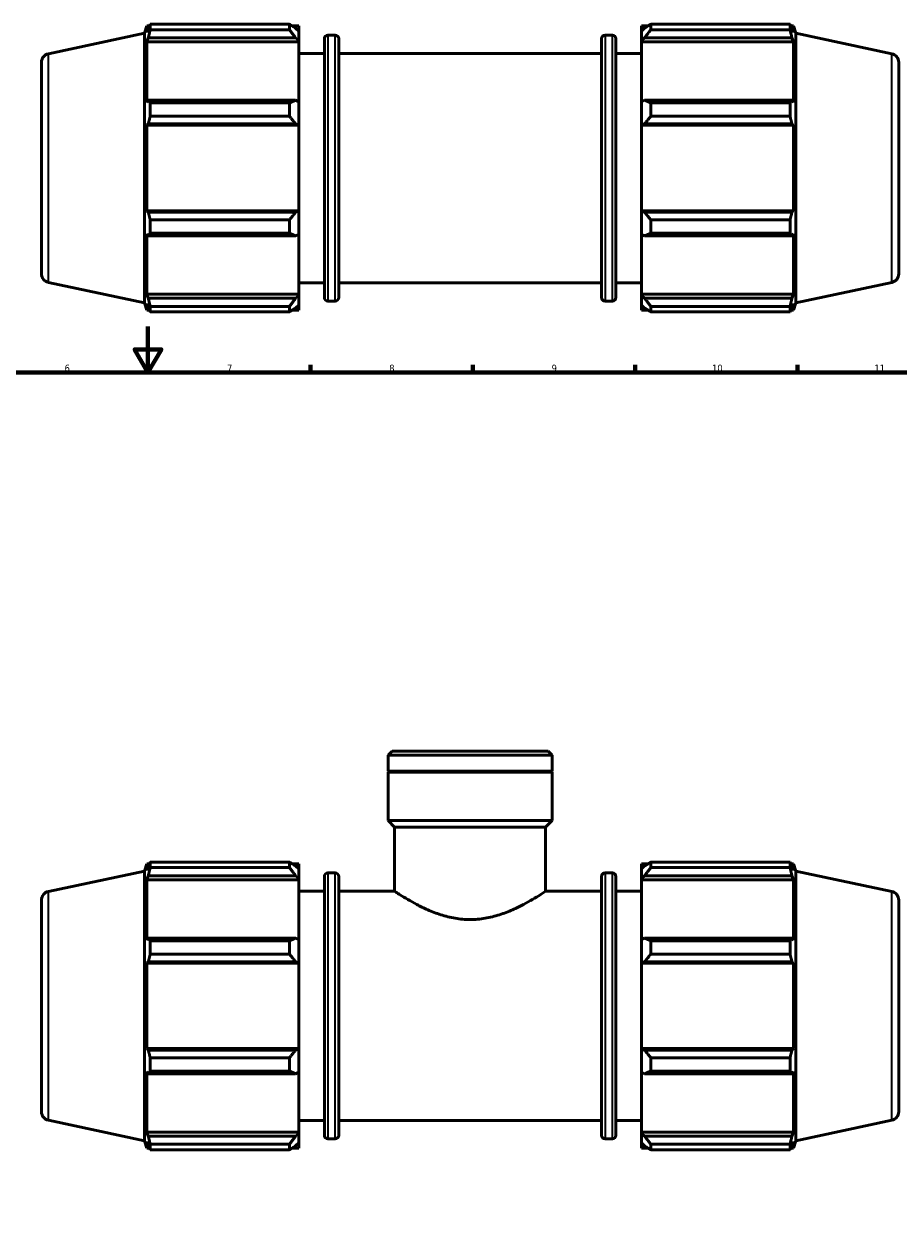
# Model space of a CAD drawing. Header units: millimetres. Extents: x 0 to 1209, y -431 to 833.
# Tile 5 of 7: x 367 to 745, y 201 to 724. Entities that reach past the tile are written whole.
import ezdxf

# ---------------------------------------------------------------- set-up
doc = ezdxf.new("R2010")
doc.units = ezdxf.units.MM
for name, color, linetype, lineweight in [('Border (ANSI)', 7, 'Continuous', 70), ('Visible (ANSI)', 7, 'Continuous', 50), ('Visible Narrow (ANSI)', 7, 'Continuous', 35)]:
    doc.layers.add(name, color=color, linetype=linetype, lineweight=lineweight)
doc.styles.add('Note Text (ANSI)', font='tahoma.ttf')

# ---------------------------------------------------------------- blocks, each defined once
blk = doc.blocks.new('Borders Default Border')
at = {"layer": 'Border (ANSI)'}
for p, q in [((490.58, 574), (490.58, 577.45)), ((560.67, 574), (560.67, 577.45)), ((630.75, 574), (630.75, 577.45)), ((700.83, 574), (700.83, 577.45))]:
    blk.add_line(p, q, dxfattribs=at)
at = {"layer": 'Border (ANSI)', "flags": 128}
for points in [[(420.5, 594), (420.5, 574), (414.73, 584), (426.27, 584), (420.5, 574)], [(20, 20), (20, 574), (821, 574), (821, 20), (20, 20)]]:
    blk.add_lwpolyline(points, dxfattribs=at)
at = {"layer": 'Border (ANSI)', "attachment_point": 7, "style": 'Note Text (ANSI)'}
for s, insert, char_height in [('6', (384.49, 574.34), 3.05), ('7', (454.6, 574.4), 3.05), ('8', (524.63, 574.33), 3.05), ('9', (594.7, 574.34), 3.05), ('10', (663.96, 574.34), 3.048), ('11', (734.04, 574.4), 3.048)]:
    blk.add_mtext(s, dxfattribs=dict(at, insert=insert, char_height=char_height))

msp = doc.modelspace()

# ---------------------------------------------------------------- linework, layer by layer
at = {"layer": 'Visible (ANSI)'}
for p, q in [((418.931, 720.531), (419.969, 723.724)), ((419.969, 723.724), (419.969, 720.883)), ((419.969, 723.724), (421.096, 723.724)), ((420.612, 722.771), (419.969, 720.883)), ((421.47, 722.059), (421.47, 724.445)), ((421.47, 724.445), (481.571, 724.445)), ((481.571, 722.059), (421.47, 722.059)), ((481.571, 722.059), (481.571, 724.445)), ((482.722, 723.724), (485.531, 723.724)), ((485.531, 721.512), (484.211, 722.771)), ((485.531, 721.512), (485.531, 723.724)), ((633.531, 723.724), (633.531, 721.512)), ((633.531, 723.724), (636.341, 723.724)), ((634.851, 722.771), (633.531, 721.512)), ((637.491, 724.445), (637.491, 722.059)), ((637.491, 724.445), (697.593, 724.445)), ((697.593, 722.059), (637.491, 722.059)), ((697.593, 722.059), (697.593, 724.445)), ((697.967, 723.724), (699.094, 723.724)), ((699.094, 720.883), (698.451, 722.771)), ((699.094, 720.883), (699.094, 723.724)), ((700.131, 720.531), (699.094, 723.724)), ((377.502, 711.725), (418.931, 720.531)), ((418.931, 604.156), (418.931, 720.531)), ((419.969, 716.789), (420.612, 718.545)), ((485.531, 716.789), (419.969, 716.789)), ((419.969, 716.789), (419.969, 690.686)), ((420.612, 718.545), (484.211, 718.545)), ((484.211, 718.545), (485.531, 717.374)), ((485.531, 721.512), (485.531, 717.374)), ((485.531, 717.374), (485.531, 716.789)), ((485.531, 690.991), (485.531, 716.789)), ((496.631, 606.424), (496.631, 718.264)), ((498.131, 719.764), (501.298, 719.764)), ((502.798, 718.264), (502.798, 606.424)), ((616.265, 606.424), (616.265, 718.264)), ((617.765, 719.764), (620.931, 719.764)), ((622.431, 718.264), (622.431, 606.424)), ((633.531, 717.374), (633.531, 721.512)), ((633.531, 717.374), (634.851, 718.545)), ((633.531, 716.789), (633.531, 717.374)), ((633.531, 716.789), (633.531, 690.991)), ((633.531, 716.789), (699.094, 716.789)), ((634.851, 718.545), (698.451, 718.545)), ((698.451, 718.545), (699.094, 716.789)), ((699.094, 690.686), (699.094, 716.789)), ((700.131, 604.156), (700.131, 720.531)), ((741.561, 711.725), (700.131, 720.531)), ((485.531, 711.844), (496.631, 711.844)), ((502.798, 711.844), (616.265, 711.844)), ((622.431, 711.844), (633.531, 711.844)), ((374.531, 708.057), (374.531, 616.631)), ((744.531, 708.057), (744.531, 616.631)), ((420.612, 691.6), (419.969, 690.686)), ((484.211, 691.6), (420.612, 691.6)), ((485.531, 690.991), (484.211, 691.6)), ((485.531, 690.991), (485.531, 681)), ((634.851, 691.6), (633.531, 690.991)), ((633.531, 681), (633.531, 690.991)), ((698.451, 691.6), (634.851, 691.6)), ((699.094, 690.686), (698.451, 691.6)), ((421.47, 684.692), (421.47, 690.454)), ((421.47, 690.454), (481.571, 690.454)), ((481.571, 684.692), (481.571, 690.454)), ((637.491, 690.454), (637.491, 684.692)), ((637.491, 690.454), (697.593, 690.454)), ((697.593, 684.692), (697.593, 690.454)), ((419.969, 680.801), (420.612, 681.397)), ((485.531, 680.801), (419.969, 680.801)), ((419.969, 680.801), (419.969, 643.887)), ((420.612, 681.397), (484.211, 681.397)), ((481.571, 684.692), (421.47, 684.692)), ((484.211, 681.397), (485.531, 681)), ((485.531, 681), (485.531, 680.801)), ((485.531, 643.887), (485.531, 680.801)), ((633.531, 681), (634.851, 681.397)), ((633.531, 680.801), (633.531, 681)), ((633.531, 680.801), (633.531, 643.887)), ((633.531, 680.801), (699.094, 680.801)), ((634.851, 681.397), (698.451, 681.397)), ((697.593, 684.692), (637.491, 684.692)), ((698.451, 681.397), (699.094, 680.801)), ((699.094, 643.887), (699.094, 680.801)), ((420.612, 643.291), (419.969, 643.887)), ((485.531, 643.887), (419.969, 643.887)), ((485.531, 643.688), (484.211, 643.291)), ((485.531, 643.887), (485.531, 643.688)), ((485.531, 643.688), (485.531, 633.697)), ((633.531, 643.688), (633.531, 643.887)), ((633.531, 643.887), (699.094, 643.887)), ((633.531, 633.697), (633.531, 643.688)), ((634.851, 643.291), (633.531, 643.688)), ((699.094, 643.887), (698.451, 643.291)), ((484.211, 643.291), (420.612, 643.291)), ((421.47, 634.234), (421.47, 639.996)), ((421.47, 639.996), (481.571, 639.996)), ((481.571, 634.234), (481.571, 639.996)), ((698.451, 643.291), (634.851, 643.291)), ((637.491, 639.996), (637.491, 634.234)), ((637.491, 639.996), (697.593, 639.996)), ((697.593, 634.234), (697.593, 639.996)), ((419.969, 634.002), (420.612, 633.087)), ((419.969, 634.002), (419.969, 607.899)), ((420.612, 633.087), (484.211, 633.087)), ((481.571, 634.234), (421.47, 634.234)), ((484.211, 633.087), (485.531, 633.697)), ((485.531, 607.899), (485.531, 633.697)), ((633.531, 633.697), (634.851, 633.087)), ((633.531, 633.697), (633.531, 607.899)), ((634.851, 633.087), (698.451, 633.087)), ((697.593, 634.234), (637.491, 634.234)), ((698.451, 633.087), (699.094, 634.002)), ((699.094, 607.899), (699.094, 634.002)), ((377.502, 612.962), (418.931, 604.156)), ((485.531, 612.844), (496.631, 612.844)), ((502.798, 612.844), (616.265, 612.844)), ((622.431, 612.844), (633.531, 612.844)), ((741.561, 612.962), (700.131, 604.156)), ((420.612, 606.143), (419.969, 607.899)), ((485.531, 607.899), (419.969, 607.899)), ((485.531, 607.314), (484.211, 606.143)), ((485.531, 607.899), (485.531, 607.314)), ((485.531, 607.314), (485.531, 603.175)), ((633.531, 607.314), (633.531, 607.899)), ((633.531, 607.899), (699.094, 607.899)), ((633.531, 603.175), (633.531, 607.314)), ((634.851, 606.143), (633.531, 607.314)), ((699.094, 607.899), (698.451, 606.143)), ((418.931, 604.156), (419.969, 600.964)), ((419.969, 603.805), (420.612, 601.916)), ((419.969, 603.805), (419.969, 600.964)), ((484.211, 606.143), (420.612, 606.143)), ((421.47, 600.243), (421.47, 602.629)), ((421.47, 602.629), (481.571, 602.629)), ((481.571, 600.243), (481.571, 602.629)), ((484.211, 601.916), (485.531, 603.175)), ((485.531, 600.964), (485.531, 603.175)), ((498.131, 604.924), (501.298, 604.924)), ((617.765, 604.924), (620.931, 604.924)), ((633.531, 603.175), (634.851, 601.916)), ((633.531, 603.175), (633.531, 600.964)), ((698.451, 606.143), (634.851, 606.143)), ((637.491, 602.629), (637.491, 600.243)), ((637.491, 602.629), (697.593, 602.629)), ((697.593, 600.243), (697.593, 602.629)), ((698.451, 601.916), (699.094, 603.805)), ((700.131, 604.156), (699.094, 600.964)), ((699.094, 600.964), (699.094, 603.805)), ((419.969, 600.964), (421.096, 600.964)), ((481.571, 600.243), (421.47, 600.243)), ((482.722, 600.964), (485.531, 600.964)), ((633.531, 600.964), (636.341, 600.964)), ((697.593, 600.243), (637.491, 600.243)), ((697.967, 600.964), (699.094, 600.964)), ((525.821, 410.568), (524.121, 408.869)), ((524.121, 401.868), (524.121, 408.869)), ((594.941, 408.869), (524.121, 408.869)), ((525.821, 410.568), (593.242, 410.568)), ((593.242, 410.568), (594.941, 408.869)), ((594.941, 401.868), (594.941, 408.869)), ((594.941, 401.868), (524.121, 401.868)), ((524.421, 401.568), (524.121, 401.868)), ((594.941, 401.568), (524.121, 401.568)), ((524.121, 380.568), (524.121, 401.568)), ((594.641, 401.568), (594.941, 401.868)), ((594.941, 380.568), (594.941, 401.568)), ((594.941, 380.568), (524.121, 380.568)), ((526.954, 377.736), (524.121, 380.568)), ((592.108, 377.736), (526.954, 377.736)), ((526.954, 350.068), (526.954, 377.736)), ((592.108, 377.736), (594.941, 380.568)), ((592.108, 350.068), (592.108, 377.736)), ((418.931, 358.756), (419.969, 361.948)), ((419.969, 361.948), (419.969, 359.108)), ((419.969, 361.948), (421.096, 361.948)), ((420.612, 360.996), (419.969, 359.108)), ((421.47, 362.67), (481.571, 362.67)), ((421.47, 360.283), (421.47, 362.67)), ((481.571, 360.283), (481.571, 362.67)), ((482.722, 361.948), (485.531, 361.948)), ((485.531, 359.737), (484.211, 360.996)), ((485.531, 359.737), (485.531, 361.948)), ((633.531, 361.948), (633.531, 359.737)), ((633.531, 361.948), (636.341, 361.948)), ((634.851, 360.996), (633.531, 359.737)), ((637.491, 362.67), (637.491, 360.283)), ((637.491, 362.67), (697.593, 362.67)), ((697.593, 360.283), (697.593, 362.67)), ((697.967, 361.948), (699.094, 361.948)), ((699.094, 359.108), (698.451, 360.996)), ((699.094, 359.108), (699.094, 361.948)), ((700.131, 358.756), (699.094, 361.948)), ((377.502, 349.95), (418.931, 358.756)), ((418.931, 242.381), (418.931, 358.756)), ((419.969, 355.013), (420.612, 356.769)), ((420.612, 356.769), (484.211, 356.769)), ((481.571, 360.283), (421.47, 360.283)), ((484.211, 356.769), (485.531, 355.599)), ((485.531, 359.737), (485.531, 355.599)), ((496.631, 244.648), (496.631, 356.488)), ((498.131, 357.988), (501.298, 357.988)), ((502.798, 356.488), (502.798, 244.648)), ((616.265, 244.648), (616.265, 356.488)), ((617.765, 357.988), (620.931, 357.988)), ((622.431, 356.488), (622.431, 244.648)), ((633.531, 355.599), (633.531, 359.737)), ((633.531, 355.599), (634.851, 356.769)), ((634.851, 356.769), (698.451, 356.769)), ((697.593, 360.283), (637.491, 360.283)), ((698.451, 356.769), (699.094, 355.013)), ((700.131, 242.381), (700.131, 358.756)), ((741.561, 349.95), (700.131, 358.756)), ((419.969, 355.013), (419.969, 328.911)), ((485.531, 355.013), (419.969, 355.013)), ((485.531, 355.599), (485.531, 355.013)), ((485.531, 329.215), (485.531, 355.013)), ((633.531, 355.013), (633.531, 355.599)), ((633.531, 355.013), (633.531, 329.215)), ((633.531, 355.013), (699.094, 355.013)), ((699.094, 328.911), (699.094, 355.013)), ((374.531, 346.282), (374.531, 254.855)), ((485.531, 350.068), (496.631, 350.068)), ((502.798, 350.068), (526.954, 350.068)), ((592.108, 350.068), (616.265, 350.068)), ((622.431, 350.068), (633.531, 350.068)), ((744.531, 346.282), (744.531, 254.855)), ((420.612, 329.825), (419.969, 328.911)), ((484.211, 329.825), (420.612, 329.825)), ((485.531, 329.215), (484.211, 329.825)), ((634.851, 329.825), (633.531, 329.215)), ((698.451, 329.825), (634.851, 329.825)), ((699.094, 328.911), (698.451, 329.825)), ((421.47, 322.916), (421.47, 328.678)), ((421.47, 328.678), (481.571, 328.678)), ((481.571, 322.916), (481.571, 328.678)), ((485.531, 329.215), (485.531, 319.224)), ((633.531, 319.224), (633.531, 329.215)), ((637.491, 328.678), (637.491, 322.916)), ((637.491, 328.678), (697.593, 328.678)), ((697.593, 322.916), (697.593, 328.678)), ((419.969, 319.026), (420.612, 319.621)), ((420.612, 319.621), (484.211, 319.621)), ((481.571, 322.916), (421.47, 322.916)), ((484.211, 319.621), (485.531, 319.224)), ((485.531, 319.224), (485.531, 319.026)), ((633.531, 319.224), (634.851, 319.621)), ((633.531, 319.026), (633.531, 319.224)), ((634.851, 319.621), (698.451, 319.621)), ((697.593, 322.916), (637.491, 322.916)), ((698.451, 319.621), (699.094, 319.026)), ((485.531, 319.026), (419.969, 319.026)), ((419.969, 319.026), (419.969, 282.111)), ((485.531, 282.111), (485.531, 319.026)), ((633.531, 319.026), (633.531, 282.111)), ((633.531, 319.026), (699.094, 319.026)), ((699.094, 282.111), (699.094, 319.026)), ((420.612, 281.516), (419.969, 282.111)), ((485.531, 282.111), (419.969, 282.111)), ((484.211, 281.516), (420.612, 281.516)), ((421.47, 272.459), (421.47, 278.22)), ((421.47, 278.22), (481.571, 278.22)), ((481.571, 272.459), (481.571, 278.22)), ((485.531, 281.913), (484.211, 281.516)), ((485.531, 282.111), (485.531, 281.913)), ((485.531, 281.913), (485.531, 271.922)), ((633.531, 281.913), (633.531, 282.111)), ((633.531, 282.111), (699.094, 282.111)), ((634.851, 281.516), (633.531, 281.913)), ((633.531, 271.922), (633.531, 281.913)), ((698.451, 281.516), (634.851, 281.516)), ((637.491, 278.22), (637.491, 272.459)), ((637.491, 278.22), (697.593, 278.22)), ((697.593, 272.459), (697.593, 278.22)), ((699.094, 282.111), (698.451, 281.516)), ((419.969, 272.226), (420.612, 271.312)), ((419.969, 272.226), (419.969, 246.124)), ((481.571, 272.459), (421.47, 272.459)), ((697.593, 272.459), (637.491, 272.459)), ((698.451, 271.312), (699.094, 272.226)), ((699.094, 246.124), (699.094, 272.226)), ((420.612, 271.312), (484.211, 271.312)), ((484.211, 271.312), (485.531, 271.922)), ((485.531, 246.124), (485.531, 271.922)), ((633.531, 271.922), (634.851, 271.312)), ((633.531, 271.922), (633.531, 246.124)), ((634.851, 271.312), (698.451, 271.312)), ((377.502, 251.187), (418.931, 242.381)), ((741.561, 251.187), (700.131, 242.381)), ((420.612, 244.367), (419.969, 246.124)), ((485.531, 246.124), (419.969, 246.124)), ((485.531, 251.068), (496.631, 251.068)), ((485.531, 246.124), (485.531, 245.538)), ((502.798, 251.068), (616.265, 251.068)), ((622.431, 251.068), (633.531, 251.068)), ((633.531, 245.538), (633.531, 246.124)), ((633.531, 246.124), (699.094, 246.124)), ((699.094, 246.124), (698.451, 244.367)), ((418.931, 242.381), (419.969, 239.188)), ((419.969, 242.029), (420.612, 240.141)), ((419.969, 242.029), (419.969, 239.188)), ((484.211, 244.367), (420.612, 244.367)), ((421.47, 238.467), (421.47, 240.854)), ((421.47, 240.854), (481.571, 240.854)), ((481.571, 238.467), (481.571, 240.854)), ((485.531, 245.538), (484.211, 244.367)), ((484.211, 240.141), (485.531, 241.4)), ((485.531, 245.538), (485.531, 241.4)), ((485.531, 239.188), (485.531, 241.4)), ((498.131, 243.148), (501.298, 243.148)), ((617.765, 243.148), (620.931, 243.148)), ((633.531, 241.4), (633.531, 245.538)), ((634.851, 244.367), (633.531, 245.538)), ((633.531, 241.4), (634.851, 240.141)), ((633.531, 241.4), (633.531, 239.188)), ((698.451, 244.367), (634.851, 244.367)), ((637.491, 240.854), (637.491, 238.467)), ((637.491, 240.854), (697.593, 240.854)), ((697.593, 238.467), (697.593, 240.854)), ((698.451, 240.141), (699.094, 242.029)), ((700.131, 242.381), (699.094, 239.188)), ((699.094, 239.188), (699.094, 242.029)), ((419.969, 239.188), (421.096, 239.188)), ((481.571, 238.467), (421.47, 238.467)), ((482.722, 239.188), (485.531, 239.188)), ((633.531, 239.188), (636.341, 239.188)), ((697.593, 238.467), (637.491, 238.467)), ((697.967, 239.188), (699.094, 239.188))]:
    msp.add_line(p, q, dxfattribs=at)
for centre, radius, start, end in [((498.131, 718.264), 1.5, 90, 180), ((501.298, 718.264), 1.5, 0, 90), ((617.765, 718.264), 1.5, 90, 180), ((620.931, 718.264), 1.5, 0, 90), ((378.281, 708.057), 3.75, 102, 180), ((740.781, 708.057), 3.75, 0, 78), ((378.281, 616.631), 3.75, 180, 258), ((740.781, 616.631), 3.75, 282, 0), ((498.131, 606.424), 1.5, 180, 270), ((501.298, 606.424), 1.5, 270, 0), ((617.765, 606.424), 1.5, 180, 270), ((620.931, 606.424), 1.5, 270, 0), ((498.131, 356.488), 1.5, 90, 180), ((501.298, 356.488), 1.5, 0, 90), ((617.765, 356.488), 1.5, 90, 180), ((620.931, 356.488), 1.5, 0, 90), ((378.281, 346.282), 3.75, 102, 180), ((740.781, 346.282), 3.75, 0, 78), ((378.281, 254.855), 3.75, 180, 258), ((740.781, 254.855), 3.75, 282, 0), ((498.131, 244.648), 1.5, 180, 270), ((501.298, 244.648), 1.5, 270, 0), ((617.765, 244.648), 1.5, 180, 270), ((620.931, 244.648), 1.5, 270, 0)]:
    msp.add_arc(centre, radius, start, end, dxfattribs=at)
for points, weights in [([(420.612, 722.771), (421.024, 723.591), (421.47, 724.445)], [1.00182986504, 1.00132330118, 1]), ([(421.47, 722.059), (421.024, 720.266), (420.612, 718.545)], [1, 1.00132330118, 1.00182986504]), ([(484.211, 722.771), (482.944, 723.591), (481.571, 724.445)], [1.0061992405, 1.01186200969, 1.01672598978]), ([(481.571, 722.059), (482.944, 720.266), (484.211, 718.545)], [1.01672598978, 1.01186200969, 1.0061992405]), ([(637.491, 724.445), (636.118, 723.591), (634.851, 722.771)], [1.01672598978, 1.01186200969, 1.0061992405]), ([(634.851, 718.545), (636.118, 720.266), (637.491, 722.059)], [1.0061992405, 1.01186200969, 1.01672598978]), ([(697.593, 724.445), (698.039, 723.591), (698.451, 722.771)], [1, 1.00132330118, 1.00182986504]), ([(698.451, 718.545), (698.039, 720.266), (697.593, 722.059)], [1.00182986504, 1.00132330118, 1]), ([(420.612, 691.6), (421.024, 691.039), (421.47, 690.454)], [1.00182986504, 1.00132330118, 1]), ([(484.211, 691.6), (482.944, 691.039), (481.571, 690.454)], [1.0061992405, 1.01186200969, 1.01672598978]), ([(637.491, 690.454), (636.118, 691.039), (634.851, 691.6)], [1.01672598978, 1.01186200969, 1.0061992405]), ([(697.593, 690.454), (698.039, 691.039), (698.451, 691.6)], [1, 1.00132330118, 1.00182986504]), ([(421.47, 684.692), (421.024, 683.011), (420.612, 681.397)], [1, 1.00132330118, 1.00182986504]), ([(481.571, 684.692), (482.944, 683.011), (484.211, 681.397)], [1.01672598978, 1.01186200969, 1.0061992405]), ([(634.851, 681.397), (636.118, 683.011), (637.491, 684.692)], [1.0061992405, 1.01186200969, 1.01672598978]), ([(698.451, 681.397), (698.039, 683.011), (697.593, 684.692)], [1.00182986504, 1.00132330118, 1]), ([(420.612, 643.291), (421.024, 641.677), (421.47, 639.996)], [1.00182986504, 1.00132330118, 1]), ([(484.211, 643.291), (482.944, 641.677), (481.571, 639.996)], [1.0061992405, 1.01186200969, 1.01672598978]), ([(637.491, 639.996), (636.118, 641.677), (634.851, 643.291)], [1.01672598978, 1.01186200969, 1.0061992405]), ([(697.593, 639.996), (698.039, 641.677), (698.451, 643.291)], [1, 1.00132330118, 1.00182986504]), ([(421.47, 634.234), (421.024, 633.649), (420.612, 633.087)], [1, 1.00132330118, 1.00182986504]), ([(481.571, 634.234), (482.944, 633.649), (484.211, 633.087)], [1.01672598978, 1.01186200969, 1.0061992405]), ([(634.851, 633.087), (636.118, 633.649), (637.491, 634.234)], [1.0061992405, 1.01186200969, 1.01672598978]), ([(698.451, 633.087), (698.039, 633.649), (697.593, 634.234)], [1.00182986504, 1.00132330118, 1]), ([(420.612, 606.143), (421.024, 604.422), (421.47, 602.629)], [1.00182986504, 1.00132330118, 1]), ([(421.47, 600.243), (421.024, 601.097), (420.612, 601.916)], [1, 1.00132330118, 1.00182986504]), ([(484.211, 606.143), (482.944, 604.422), (481.571, 602.629)], [1.0061992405, 1.01186200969, 1.01672598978]), ([(481.571, 600.243), (482.944, 601.097), (484.211, 601.916)], [1.01672598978, 1.01186200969, 1.0061992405]), ([(637.491, 602.629), (636.118, 604.422), (634.851, 606.143)], [1.01672598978, 1.01186200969, 1.0061992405]), ([(634.851, 601.916), (636.118, 601.097), (637.491, 600.243)], [1.0061992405, 1.01186200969, 1.01672598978]), ([(697.593, 602.629), (698.039, 604.422), (698.451, 606.143)], [1, 1.00132330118, 1.00182986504]), ([(698.451, 601.916), (698.039, 601.097), (697.593, 600.243)], [1.00182986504, 1.00132330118, 1]), ([(420.612, 360.996), (421.024, 361.816), (421.47, 362.67)], [1.00182986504, 1.00132330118, 1]), ([(484.211, 360.996), (482.944, 361.816), (481.571, 362.67)], [1.0061992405, 1.01186200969, 1.01672598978]), ([(637.491, 362.67), (636.118, 361.816), (634.851, 360.996)], [1.01672598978, 1.01186200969, 1.0061992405]), ([(697.593, 362.67), (698.039, 361.816), (698.451, 360.996)], [1, 1.00132330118, 1.00182986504]), ([(421.47, 360.283), (421.024, 358.49), (420.612, 356.769)], [1, 1.00132330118, 1.00182986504]), ([(481.571, 360.283), (482.944, 358.49), (484.211, 356.769)], [1.01672598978, 1.01186200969, 1.0061992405]), ([(634.851, 356.769), (636.118, 358.49), (637.491, 360.283)], [1.0061992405, 1.01186200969, 1.01672598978]), ([(698.451, 356.769), (698.039, 358.49), (697.593, 360.283)], [1.00182986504, 1.00132330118, 1]), ([(420.612, 329.825), (421.024, 329.263), (421.47, 328.678)], [1.00182986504, 1.00132330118, 1]), ([(484.211, 329.825), (482.944, 329.263), (481.571, 328.678)], [1.0061992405, 1.01186200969, 1.01672598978]), ([(637.491, 328.678), (636.118, 329.263), (634.851, 329.825)], [1.01672598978, 1.01186200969, 1.0061992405]), ([(697.593, 328.678), (698.039, 329.263), (698.451, 329.825)], [1, 1.00132330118, 1.00182986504]), ([(421.47, 322.916), (421.024, 321.235), (420.612, 319.621)], [1, 1.00132330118, 1.00182986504]), ([(481.571, 322.916), (482.944, 321.235), (484.211, 319.621)], [1.01672598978, 1.01186200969, 1.0061992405]), ([(634.851, 319.621), (636.118, 321.235), (637.491, 322.916)], [1.0061992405, 1.01186200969, 1.01672598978]), ([(698.451, 319.621), (698.039, 321.235), (697.593, 322.916)], [1.00182986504, 1.00132330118, 1]), ([(420.612, 281.516), (421.024, 279.902), (421.47, 278.22)], [1.00182986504, 1.00132330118, 1]), ([(484.211, 281.516), (482.944, 279.902), (481.571, 278.22)], [1.0061992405, 1.01186200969, 1.01672598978]), ([(637.491, 278.22), (636.118, 279.902), (634.851, 281.516)], [1.01672598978, 1.01186200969, 1.0061992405]), ([(697.593, 278.22), (698.039, 279.902), (698.451, 281.516)], [1, 1.00132330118, 1.00182986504]), ([(421.47, 272.459), (421.024, 271.874), (420.612, 271.312)], [1, 1.00132330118, 1.00182986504]), ([(481.571, 272.459), (482.944, 271.874), (484.211, 271.312)], [1.01672598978, 1.01186200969, 1.0061992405]), ([(634.851, 271.312), (636.118, 271.874), (637.491, 272.459)], [1.0061992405, 1.01186200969, 1.01672598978]), ([(698.451, 271.312), (698.039, 271.874), (697.593, 272.459)], [1.00182986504, 1.00132330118, 1]), ([(420.612, 244.367), (421.024, 242.646), (421.47, 240.854)], [1.00182986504, 1.00132330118, 1]), ([(484.211, 244.367), (482.944, 242.646), (481.571, 240.854)], [1.0061992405, 1.01186200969, 1.01672598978]), ([(637.491, 240.854), (636.118, 242.646), (634.851, 244.367)], [1.01672598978, 1.01186200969, 1.0061992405]), ([(697.593, 240.854), (698.039, 242.646), (698.451, 244.367)], [1, 1.00132330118, 1.00182986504]), ([(421.47, 238.467), (421.024, 239.321), (420.612, 240.141)], [1, 1.00132330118, 1.00182986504]), ([(481.571, 238.467), (482.944, 239.321), (484.211, 240.141)], [1.01672598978, 1.01186200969, 1.0061992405]), ([(634.851, 240.141), (636.118, 239.321), (637.491, 238.467)], [1.0061992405, 1.01186200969, 1.01672598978]), ([(698.451, 240.141), (698.039, 239.321), (697.593, 238.467)], [1.00182986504, 1.00132330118, 1])]:
    msp.add_rational_spline(points, weights, degree=2, dxfattribs=at)
for points, knots in [([(526.954, 350.068), (526.954, 350.068), (527.164, 349.93), (528.022, 349.371), (528.671, 348.951), (530.356, 347.894), (531.395, 347.256), (533.763, 345.868), (535.093, 345.119), (537.913, 343.637), (539.511, 342.845), (542.998, 341.31), (544.887, 340.567), (548.863, 339.288), (550.955, 338.754), (555.219, 338.027), (557.393, 337.837), (559.531, 337.837)], [15.3174273, 15.3174273, 15.3174273, 15.3174273, 15.9523541, 15.9523541, 16.5872808, 16.5872808, 17.2222075, 17.2222075, 17.8571343, 17.8571343, 18.4986598, 18.4986598, 19.1401854, 19.1401854, 19.7817109, 19.7817109, 20.4232364, 20.4232364, 20.4232364, 20.4232364]), ([(559.531, 337.837), (561.67, 337.837), (563.843, 338.027), (568.108, 338.754), (570.199, 339.288), (574.175, 340.567), (576.065, 341.31), (579.552, 342.845), (581.149, 343.637), (583.97, 345.119), (585.299, 345.868), (587.668, 347.256), (588.706, 347.894), (590.392, 348.951), (591.04, 349.371), (591.899, 349.93), (592.108, 350.068), (592.108, 350.068)], [0, 0, 0, 0, 0.6415255, 0.6415255, 1.2830511, 1.2830511, 1.9245766, 1.9245766, 2.5661021, 2.5661021, 3.2010289, 3.2010289, 3.8359556, 3.8359556, 4.4708824, 4.4708824, 5.1058091, 5.1058091, 5.1058091, 5.1058091])]:
    msp.add_open_spline(points, degree=3, knots=knots, dxfattribs=at)
at = {"layer": 'Visible Narrow (ANSI)'}
for p, q in [((498.131, 719.057), (498.131, 605.631)), ((501.298, 605.631), (501.298, 719.057)), ((617.765, 719.057), (617.765, 605.631)), ((620.931, 605.631), (620.931, 719.057)), ((377.502, 613.57), (377.502, 711.117)), ((741.561, 613.57), (741.561, 711.117)), ((498.131, 357.281), (498.131, 243.855)), ((501.298, 243.855), (501.298, 357.281)), ((617.765, 357.281), (617.765, 243.855)), ((620.931, 243.855), (620.931, 357.281)), ((377.502, 251.795), (377.502, 349.342)), ((741.561, 251.795), (741.561, 349.342))]:
    msp.add_line(p, q, dxfattribs=at)

# ---------------------------------------------------------------- block references
msp.add_blockref('Borders Default Border', (0, 0))

doc.saveas('drawing.dxf')
